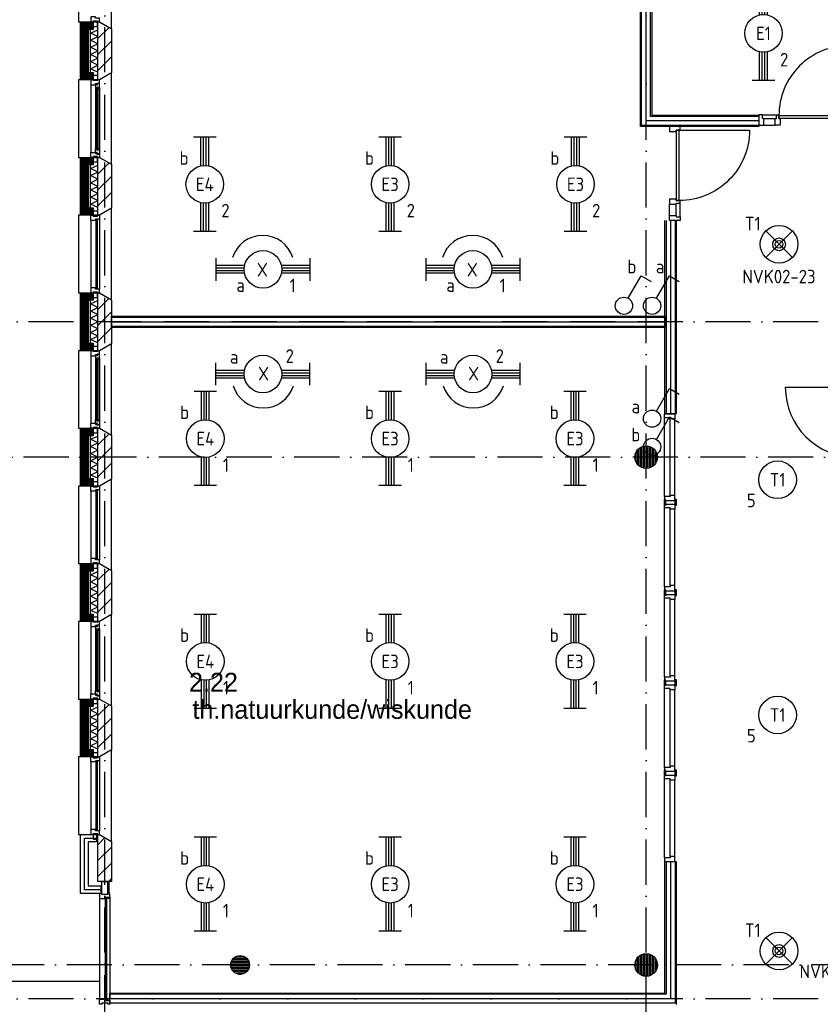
# Model space of a CAD drawing. Header units: millimetres. Extents: x 89505 to 240707, y 191 to 84291.
# Tile 10 of 50: x 122575 to 133222, y 41590 to 54678. Entities that reach past the tile are written whole.
import ezdxf
from ezdxf.enums import TextEntityAlignment as Align

# ---------------------------------------------------------------- set-up
doc = ezdxf.new("R2010")
doc.units = ezdxf.units.MM
doc.header["$LTSCALE"] = 100
doc.linetypes.add('DASHDOT', pattern=[9, 6, -1.5, 0, -1.5])
doc.layers.get('0').update_dxf_attribs({"linetype": 'CONTINUOUS'})
for name, color, linetype in [('AL$7----_STRAMIEN', 1, 'DASHDOT'), ('AL21----_BUITENWAND', 4, 'CONTINUOUS'), ('AL21K---_ISOLATIE', 1, 'CONTINUOUS'), ('AL22----_BINNENWAND', 7, 'CONTINUOUS'), ('AL27----_DAKEN', 7, 'CONTINUOUS'), ('AL28----_KONSTRUKTIE', 3, 'CONTINUOUS'), ('AL31----_BUITENKOZ', 7, 'CONTINUOUS'), ('AL32----_BINNENKOZ', 9, 'CONTINUOUS'), ('AL32----_DRAAIRICHTING', 1, 'CONTINUOUS'), ('ALL-----_REFLIJNEN', 8, 'CONTINUOUS'), ('ALXA3---_VOLZWART', 14, 'CONTINUOUS'), ('ALXAA---_GEWBETON', 12, 'CONTINUOUS'), ('ALXAB---_PREFABBETON', 1, 'CONTINUOUS'), ('ALXOU---_GLAS', 7, 'CONTINUOUS'), ('BOUW', 8, 'CONTINUOUS'), ('EB63101-_ATTRIB', 2, 'CONTINUOUS'), ('EB63102-_ATTRIB', 2, 'CONTINUOUS'), ('EB63501-_ATTRIB', 2, 'CONTINUOUS'), ('EL63101-_LICHT-ARM', 3, 'CONTINUOUS'), ('EL63101-LICHT-ARM', 3, 'CONTINUOUS'), ('EL63102-_LICHT-SCH', 3, 'CONTINUOUS'), ('EL63501-_NOODVRL-ARM', 3, 'CONTINUOUS')]:
    doc.layers.add(name, color=color, linetype=linetype)
doc.styles.add('1_8', font='ISO', dxfattribs={"height": 1.8})
doc.styles.add('BURO-025', font='BUROFONT.shx', dxfattribs={"height": 250})

# ---------------------------------------------------------------- blocks, each defined once
blk = doc.blocks.new('EJ3T20')
at = {"color": 0}
for p, q in [((-6.25, -1.5), (-6.25, 1.5)), ((6.25, -1.5), (6.25, 1.5)), ((-6.25, 0.52), (-2.44, 0.52)), ((-6.25, 0.17), (-2.49, 0.17)), ((2.44, 0.52), (6.25, 0.52)), ((2.49, 0.17), (6.25, 0.17)), ((-6.25, -0.17), (-2.49, -0.17)), ((-6.25, -0.52), (-2.44, -0.52)), ((2.44, -0.52), (6.25, -0.52)), ((2.49, -0.17), (6.25, -0.17))]:
    blk.add_line(p, q, dxfattribs=at)
blk.add_circle((0, 0), 2.5, dxfattribs=at)
at = {"color": 6, "style": '1_8'}
for tag, flags, p in [('SCHAK', 8, (3.5, 2.75)), ('A_CODE', 8, (0, 0)), ('GROEP', 8, (-3.5, -2.75)), ('KAST', 9, (3.5, -2.75))]:
    blk.add_attdef(tag, text='', height=1.8, dxfattribs=dict(at, flags=flags)).set_placement(p, align=Align.MIDDLE)
blk = doc.blocks.new('ES3S1')
blk.add_lwpolyline([(0.58, 1), (2.31, 4), (3.61, 3.25)])
blk.add_circle((0, 0), 1.15)
at = {"style": '1_8'}
for tag, flags, p in [('SCHAK', 8, (3, 5.5)), ('KAST', 9, (-3, 0.5)), ('M_CODE', 9, (0, 0)), ('DOEL', 9, (-3, -2)), ('GROEP', 9, (-3, -4.5))]:
    blk.add_attdef(tag, text='', height=1.8, dxfattribs=dict(at, flags=flags)).set_placement(p, align=Align.MIDDLE_CENTER)
blk = doc.blocks.new('ES3G00')
blk.add_circle((0, 0), 2.5)
at = {"color": 6, "style": '1_8'}
for tag, flags, p in [('SCHAK', 8, (3.5, 2.75)), ('A_CODE', 8, (0, 0)), ('GROEP', 8, (-3.5, -2.75)), ('KAST', 9, (3.5, -2.75))]:
    blk.add_attdef(tag, text='', height=1.8, dxfattribs=dict(at, flags=flags)).set_placement(p, align=Align.MIDDLE)
blk = doc.blocks.new('PENDEL')
at = {"color": 0}
for p, q in [((-6.25, -1.5), (-6.25, 1.5)), ((6.25, -1.5), (6.25, 1.5)), ((-6.25, 0.52), (-2.44, 0.52)), ((-6.25, 0.18), (-2.49, 0.18)), ((2.44, 0.52), (6.25, 0.52)), ((2.49, 0.18), (6.25, 0.18)), ((-6.25, -0.18), (-2.49, -0.18)), ((-6.25, -0.52), (-2.44, -0.52)), ((2.44, -0.52), (6.25, -0.52)), ((2.49, -0.18), (6.25, -0.18))]:
    blk.add_line(p, q, dxfattribs=at)
blk.add_circle((0, 0), 2.5, dxfattribs=at)
at = {"layer": 'EL63101-_LICHT-ARM'}
blk.add_arc((0.04, -0.3), 4.21, 197.6135, 342.3865, dxfattribs=at)
at = {"color": 6, "style": '1_8'}
for tag, flags, p in [('SCHAK', 8, (3.5, 2.75)), ('A_CODE', 8, (0, 0)), ('GROEP', 8, (-3.5, -2.75)), ('KAST', 9, (3.5, -2.75))]:
    blk.add_attdef(tag, text='', height=1.8, dxfattribs=dict(at, flags=flags)).set_placement(p, align=Align.MIDDLE)
at = {"style": '1_8', "flags": 8}
blk.add_attdef('M_CODE', text='', height=3.6, dxfattribs=at).set_placement((0, 0), align=Align.MIDDLE_CENTER)
blk = doc.blocks.new('ES3G01')
at = {"color": 0}
for p, q in [((-1.77, 1.77), (1.77, -1.77)), ((1.77, 1.77), (-1.77, -1.77))]:
    blk.add_line(p, q, dxfattribs=at)
at = {"color": 6}
blk.add_lwpolyline([(1.77, -1.77), (1.75, -1.75)], dxfattribs=at)
blk.add_circle((0, 0), 2.5)
at = {"color": 0}
for radius in [0.85, 0.5]:
    blk.add_circle((0, 0), radius, dxfattribs=at)
at = {"color": 6, "style": '1_8'}
for tag, flags, p in [('A_CODE', 8, (-3.5, 2.75)), ('SCHAK', 8, (3.5, 2.75)), ('GROEP', 8, (-3.5, -2.75)), ('KAST', 9, (3.5, -2.75))]:
    blk.add_attdef(tag, text='', height=1.8, dxfattribs=dict(at, flags=flags)).set_placement(p, align=Align.MIDDLE)

msp = doc.modelspace()

# ---------------------------------------------------------------- hatches: boundary and pattern name
at = {"layer": 'ALXAA---_GEWBETON'}
h = msp.add_hatch(dxfattribs=at)
h.set_pattern_fill('GEWPBET', color=8, scale=100, angle=90, style=0)
h.set_pattern_definition([(90, (130905.304, 48863.397), (-20, 6e-15), [])])
edge = h.paths.add_edge_path()
edge.add_arc((130905, 48863), 150, 0, 360)
h = msp.add_hatch(dxfattribs=at)
h.set_pattern_fill('GEWPBET', color=8, scale=100, style=0)
h.set_pattern_definition([(0, (-24795.05, 8569.11), (0, 20), [])])
edge = h.paths.add_edge_path()
edge.add_arc((125505, 42113), 125, 0, 360)
h = msp.add_hatch(dxfattribs=at)
h.set_pattern_fill('GEWPBET', color=8, scale=100, angle=90, style=0)
h.set_pattern_definition([(90, (130905.127, 42113.397), (-20, 6e-15), [])])
edge = h.paths.add_edge_path()
edge.add_arc((130905, 42113), 150, 0, 360)
at = {"layer": 'ALXAB---_PREFABBETON'}
h = msp.add_hatch(dxfattribs=at)
h.set_pattern_fill('PREFBET', color=8, style=0)
h.set_pattern_definition([(45, (123795.13, 53970.77), (-106.066, 106.066), [])])
h.paths.add_polyline_path([(123615, 54648), (123635, 54648), (123795, 54556), (123795, 53971), (123635, 53878), (123615, 53878)])
h = msp.add_hatch(dxfattribs=at)
h.set_pattern_fill('PREFBET', color=8, style=0)
h.set_pattern_definition([(45, (123795.13, 52170.77), (-106.066, 106.066), [])])
h.paths.add_polyline_path([(123615, 52848), (123635, 52848), (123795, 52756), (123795, 52171), (123635, 52078), (123615, 52078)])
h = msp.add_hatch(dxfattribs=at)
h.set_pattern_fill('PREFBET', color=8, style=0)
h.set_pattern_definition([(45, (123795.13, 50370.77), (-106.066, 106.066), [])])
h.paths.add_polyline_path([(123615, 51048), (123635, 51048), (123795, 50956), (123795, 50371), (123635, 50278), (123615, 50278)])
h = msp.add_hatch(dxfattribs=at)
h.set_pattern_fill('PREFBET', color=8, style=0)
h.set_pattern_definition([(45, (123795.13, 48570.77), (-106.066, 106.066), [])])
h.paths.add_polyline_path([(123615, 49248), (123635, 49248), (123795, 49156), (123795, 48571), (123635, 48478), (123615, 48478)])
h = msp.add_hatch(dxfattribs=at)
h.set_pattern_fill('PREFBET', color=8, style=0)
h.set_pattern_definition([(45, (123795.13, 46770.77), (-106.066, 106.066), [])])
h.paths.add_polyline_path([(123615, 47448), (123635, 47448), (123795, 47356), (123795, 46771), (123635, 46678), (123615, 46678)])
h = msp.add_hatch(dxfattribs=at)
h.set_pattern_fill('PREFBET', color=8, style=0)
h.set_pattern_definition([(45, (123795.13, 44970.77), (-106.066, 106.066), [])])
h.paths.add_polyline_path([(123615, 45648), (123635, 45648), (123795, 45556), (123795, 44971), (123635, 44878), (123615, 44878)])

# ---------------------------------------------------------------- linework, layer by layer
at = {"layer": 'AL$7----_STRAMIEN', "color": 1}
for points in [[(123705, 7175), (123705, 76516)], [(130905, 7175), (130905, 76516)], [(239405, 50663), (89505, 50663)], [(190734, 48863), (89505, 48863)], [(239014, 42113), (89505, 42113)], [(239405, 41663), (89505, 41663)]]:
    msp.add_lwpolyline(points, dxfattribs=at)
at = {"layer": 'AL21----_BUITENWAND', "color": 8}
for p, q in [((123385, 43848), (123595, 43848)), ((123385, 43063), (123385, 43848)), ((123595, 43848), (123595, 43748)), ((123485, 43748), (123485, 43163)), ((123595, 43748), (123485, 43748)), ((123655, 43063), (123385, 43063)), ((123485, 43163), (123655, 43163)), ((123655, 43163), (123655, 43063))]:
    msp.add_line(p, q, dxfattribs=at)
for points in [[(123554, 54548), (123485, 54548), (123485, 53978), (123554, 53978), (123554, 53878), (123385, 53878), (123385, 54648), (123554, 54648)], [(123554, 52748), (123485, 52748), (123485, 52178), (123554, 52178), (123554, 52078), (123385, 52078), (123385, 52848), (123554, 52848)], [(123554, 50948), (123485, 50948), (123485, 50378), (123554, 50378), (123554, 50278), (123385, 50278), (123385, 51048), (123554, 51048)], [(123554, 49148), (123485, 49148), (123485, 48578), (123554, 48578), (123554, 48478), (123385, 48478), (123385, 49248), (123554, 49248)], [(123554, 47348), (123485, 47348), (123485, 46778), (123554, 46778), (123554, 46678), (123385, 46678), (123385, 47448), (123554, 47448)], [(123554, 45548), (123485, 45548), (123485, 44978), (123554, 44978), (123554, 44878), (123385, 44878), (123385, 45648), (123554, 45648)]]:
    msp.add_lwpolyline(points, close=True, dxfattribs=at)
at = {"layer": 'AL21K---_ISOLATIE', "color": 8, "linetype": 'Continuous'}
for points in [[(123515, 53978), (123515, 54548)], [(123615, 53983), (123515, 54026), (123615, 54073), (123515, 54121), (123615, 54168), (123515, 54216), (123615, 54263), (123515, 54311), (123615, 54358), (123515, 54406), (123615, 54453), (123515, 54501), (123615, 54544)], [(123615, 53978), (123615, 54548)], [(123515, 52178), (123515, 52748)], [(123615, 52178), (123615, 52748)], [(123615, 52183), (123515, 52226), (123615, 52273), (123515, 52321), (123615, 52368), (123515, 52416), (123615, 52463), (123515, 52511), (123615, 52558), (123515, 52606), (123615, 52653), (123515, 52701), (123615, 52744)], [(123515, 50378), (123515, 50948)], [(123615, 50383), (123515, 50426), (123615, 50473), (123515, 50521), (123615, 50568), (123515, 50616), (123615, 50663), (123515, 50711), (123615, 50758), (123515, 50806), (123615, 50853), (123515, 50901), (123615, 50944)], [(123615, 50378), (123615, 50948)], [(123515, 48578), (123515, 49148)], [(123615, 48583), (123515, 48626), (123615, 48673), (123515, 48721), (123615, 48768), (123515, 48816), (123615, 48863), (123515, 48911), (123615, 48958), (123515, 49006), (123615, 49053), (123515, 49101), (123615, 49144)], [(123615, 48578), (123615, 49148)], [(123515, 46778), (123515, 47348)], [(123615, 46783), (123515, 46826), (123615, 46873), (123515, 46921), (123615, 46968), (123515, 47016), (123615, 47063), (123515, 47111), (123615, 47158), (123515, 47206), (123615, 47253), (123515, 47301), (123615, 47344)], [(123615, 46778), (123615, 47348)], [(123515, 44978), (123515, 45548)], [(123615, 44978), (123615, 45548)], [(123615, 44983), (123515, 45026), (123615, 45073), (123515, 45121), (123615, 45168), (123515, 45216), (123615, 45263), (123515, 45311), (123615, 45358), (123515, 45406), (123615, 45453), (123515, 45501), (123615, 45544)]]:
    msp.add_lwpolyline(points, dxfattribs=at)
at = {"layer": 'AL22----_BINNENWAND', "color": 8}
for p, q in [((130830, 53258), (130830, 57773)), ((130980, 57773), (130980, 53408)), ((130980, 53408), (132404, 53408)), ((132404, 53408), (132404, 53258)), ((132404, 53258), (130830, 53258)), ((131155, 49438), (131155, 52007)), ((131305, 52007), (131305, 49438)), ((123795, 50738), (131155, 50738)), ((123795, 50588), (123795, 50738)), ((131155, 50738), (131155, 50588)), ((131155, 50588), (123795, 50588)), ((131305, 49438), (131155, 49438)), ((131155, 44688), (131305, 44688)), ((131148, 43488), (131305, 43488)), ((131155, 41738), (131155, 43488)), ((131155, 43488), (131305, 43488)), ((131305, 43488), (131305, 41588)), ((123775, 41738), (131155, 41738)), ((123775, 41588), (123775, 41738))]:
    msp.add_line(p, q, dxfattribs=at)
at = {"layer": 'AL22----_BINNENWAND', "color": 8, "linetype": 'Continuous'}
for p, q in [((130845, 53273), (130845, 57773)), ((130965, 53393), (130965, 57773)), ((132404, 53273), (130845, 53273)), ((132404, 53393), (130965, 53393)), ((131170, 52007), (131170, 49438)), ((131290, 52007), (131290, 49438)), ((123795, 50723), (131155, 50723)), ((123795, 50603), (131155, 50603)), ((131170, 43488), (131170, 41723)), ((131290, 43488), (131290, 41603)), ((131170, 41723), (123775, 41723)), ((131290, 41603), (123775, 41603))]:
    msp.add_line(p, q, dxfattribs=at)
at = {"layer": 'AL27----_DAKEN', "color": 8}
msp.add_line((123636, 41893), (98285, 41893), dxfattribs=at)
at = {"layer": 'AL28----_KONSTRUKTIE', "color": 8, "linetype": 'Continuous'}
for p, q in [((123615, 43848), (123635, 43848)), ((123615, 43223), (123615, 43848)), ((123635, 43848), (123795, 43756)), ((123795, 43756), (123795, 43223)), ((123795, 43223), (123615, 43223))]:
    msp.add_line(p, q, dxfattribs=at)
at = {"layer": 'AL28----_KONSTRUKTIE', "color": 8}
for points in [[(123615, 54648), (123635, 54648), (123795, 54556), (123795, 53971), (123635, 53878), (123615, 53878)], [(123615, 52848), (123635, 52848), (123795, 52756), (123795, 52171), (123635, 52078), (123615, 52078)], [(123615, 51048), (123635, 51048), (123795, 50956), (123795, 50371), (123635, 50278), (123615, 50278)], [(123615, 49248), (123635, 49248), (123795, 49156), (123795, 48571), (123635, 48478), (123615, 48478)], [(123615, 47448), (123635, 47448), (123795, 47356), (123795, 46771), (123635, 46678), (123615, 46678)], [(123615, 45648), (123635, 45648), (123795, 45556), (123795, 44971), (123635, 44878), (123615, 44878)]]:
    msp.add_lwpolyline(points, close=True, dxfattribs=at)
for centre, radius in [((130905, 48863), 150), ((125505, 42113), 125), ((130905, 42113), 150)]:
    msp.add_circle(centre, radius, dxfattribs=at)
at = {"layer": 'AL31----_BUITENKOZ', "color": 8}
for p, q in [((123665, 43223), (123745, 43223)), ((123665, 43049), (123665, 43223)), ((123745, 43223), (123762, 43223)), ((123745, 43063), (123745, 43223)), ((123745, 43223), (123745, 43049)), ((123762, 43223), (123762, 43063)), ((123762, 43063), (123745, 43063)), ((123745, 43049), (123665, 43049))]:
    msp.add_line(p, q, dxfattribs=at)
for points in [[(123635, 54648), (123795, 54556), (123795, 55771), (123635, 55678), (123355, 55678), (123355, 54648)], [(123610, 54658), (123554, 54658), (123554, 54587), (123610, 54587)], [(123635, 52848), (123795, 52756), (123795, 53971), (123635, 53878), (123355, 53878), (123355, 52848)], [(123610, 53868), (123554, 53868), (123554, 53939), (123610, 53939)], [(123635, 53878), (123610, 53878), (123610, 53868), (123554, 53868), (123554, 53878), (123521, 53878), (123521, 53811), (123584, 53811), (123584, 53828), (123599, 53828), (123599, 53834), (123635, 53834)], [(123638, 53822), (123634, 53824), (123634, 53831), (123604, 53831), (123604, 53809), (123599, 53809), (123599, 53817), (123584, 53817), (123584, 53811), (123584, 53764), (123597, 53762), (123597, 53779), (123638, 53779)], [(123636, 53779), (123622, 53779), (123622, 53762), (123636, 53762)], [(123635, 52848), (123610, 52848), (123610, 52858), (123554, 52858), (123554, 52848), (123521, 52848), (123521, 52915), (123584, 52915), (123584, 52898), (123599, 52898), (123599, 52892), (123635, 52892)], [(123638, 52905), (123634, 52903), (123634, 52896), (123604, 52896), (123604, 52918), (123599, 52918), (123599, 52910), (123584, 52910), (123584, 52915), (123584, 52963), (123597, 52965), (123597, 52948), (123638, 52948)], [(123636, 52948), (123622, 52948), (123622, 52965), (123636, 52965)], [(123610, 52858), (123554, 52858), (123554, 52787), (123610, 52787)], [(123635, 51048), (123795, 50956), (123795, 52171), (123635, 52078), (123355, 52078), (123355, 51048)], [(123610, 52068), (123554, 52068), (123554, 52139), (123610, 52139)], [(123610, 51058), (123554, 51058), (123554, 50987), (123610, 50987)], [(123635, 49248), (123795, 49156), (123795, 50371), (123635, 50278), (123355, 50278), (123355, 49248)], [(123635, 50278), (123610, 50278), (123610, 50268), (123554, 50268), (123554, 50278), (123521, 50278), (123521, 50211), (123584, 50211), (123584, 50228), (123599, 50228), (123599, 50234), (123635, 50234)], [(123610, 50268), (123554, 50268), (123554, 50339), (123610, 50339)], [(123638, 50222), (123634, 50224), (123634, 50231), (123604, 50231), (123604, 50209), (123599, 50209), (123599, 50217), (123584, 50217), (123584, 50211), (123584, 50164), (123597, 50162), (123597, 50179), (123638, 50179)], [(123636, 50179), (123622, 50179), (123622, 50162), (123636, 50162)], [(123638, 49305), (123634, 49303), (123634, 49296), (123604, 49296), (123604, 49318), (123599, 49318), (123599, 49310), (123584, 49310), (123584, 49315), (123584, 49363), (123597, 49365), (123597, 49348), (123638, 49348)], [(123636, 49348), (123622, 49348), (123622, 49365), (123636, 49365)], [(123635, 49248), (123610, 49248), (123610, 49258), (123554, 49258), (123554, 49248), (123521, 49248), (123521, 49315), (123584, 49315), (123584, 49298), (123599, 49298), (123599, 49292), (123635, 49292)], [(123610, 49258), (123554, 49258), (123554, 49187), (123610, 49187)], [(123635, 47448), (123795, 47356), (123795, 48571), (123635, 48478), (123355, 48478), (123355, 47448)], [(123610, 48468), (123554, 48468), (123554, 48539), (123610, 48539)], [(123610, 47458), (123554, 47458), (123554, 47387), (123610, 47387)], [(123635, 45648), (123795, 45556), (123795, 46771), (123635, 46678), (123355, 46678), (123355, 45648)], [(123610, 46668), (123554, 46668), (123554, 46739), (123610, 46739)], [(123635, 46678), (123610, 46678), (123610, 46668), (123554, 46668), (123554, 46678), (123521, 46678), (123521, 46611), (123584, 46611), (123584, 46628), (123599, 46628), (123599, 46634), (123635, 46634)], [(123638, 46622), (123634, 46624), (123634, 46631), (123604, 46631), (123604, 46609), (123599, 46609), (123599, 46617), (123584, 46617), (123584, 46611), (123584, 46564), (123597, 46562), (123597, 46579), (123638, 46579)], [(123636, 46579), (123622, 46579), (123622, 46562), (123636, 46562)], [(123635, 45648), (123610, 45648), (123610, 45658), (123554, 45658), (123554, 45648), (123521, 45648), (123521, 45715), (123584, 45715), (123584, 45698), (123599, 45698), (123599, 45692), (123635, 45692)], [(123638, 45705), (123634, 45703), (123634, 45696), (123604, 45696), (123604, 45718), (123599, 45718), (123599, 45710), (123584, 45710), (123584, 45715), (123584, 45763), (123597, 45765), (123597, 45748), (123638, 45748)], [(123636, 45748), (123622, 45748), (123622, 45765), (123636, 45765)], [(123610, 45658), (123554, 45658), (123554, 45587), (123610, 45587)], [(123635, 43848), (123795, 43756), (123795, 44971), (123635, 44878), (123355, 44878), (123355, 43848)], [(123610, 44868), (123554, 44868), (123554, 44939), (123610, 44939)], [(123610, 43858), (123554, 43858), (123554, 43787), (123610, 43787)], [(123707, 42996), (123707, 43013), (123774, 43013), (123774, 43063), (123745, 43063), (123745, 43049), (123665, 43049), (123665, 43063), (123635, 43063), (123635, 42996)], [(123736, 42996), (123732, 42996), (123732, 43009), (123711, 43009), (123711, 42996), (123707, 42996), (123707, 43013), (123736, 43013)], [(123736, 43013), (123774, 43013), (123774, 42996), (123736, 42996)], [(123707, 41658), (123707, 41641), (123774, 41641), (123774, 41591), (123745, 41591), (123745, 41605), (123665, 41605), (123665, 41591), (123635, 41591), (123635, 41658)], [(123736, 41658), (123732, 41658), (123732, 41645), (123711, 41645), (123711, 41658), (123707, 41658), (123707, 41641), (123736, 41641)], [(123736, 41641), (123774, 41641), (123774, 41658), (123736, 41658)]]:
    msp.add_lwpolyline(points, close=True, dxfattribs=at)
at = {"layer": 'AL31----_BUITENKOZ', "color": 8, "linetype": 'Continuous'}
for points in [[(123635, 54698), (123635, 54698), (123584, 54698), (123584, 54715), (123521, 54715), (123521, 54715), (123521, 54715), (123521, 54715), (123521, 54715), (123521, 54648), (123554, 54648), (123554, 54658), (123610, 54658), (123610, 54648), (123610, 54648), (123635, 54648)], [(123620, 53777), (123599, 53777), (123599, 52950), (123620, 52950)], [(123635, 52028), (123635, 52028), (123584, 52028), (123584, 52011), (123521, 52011), (123521, 52011), (123521, 52011), (123521, 52011), (123521, 52011), (123521, 52078), (123554, 52078), (123554, 52068), (123610, 52068), (123610, 52078), (123610, 52078), (123635, 52078)], [(123609, 52023), (123588, 52023), (123588, 51103), (123609, 51103)], [(123635, 51098), (123635, 51098), (123584, 51098), (123584, 51115), (123521, 51115), (123521, 51115), (123521, 51115), (123521, 51115), (123521, 51115), (123521, 51048), (123554, 51048), (123554, 51058), (123610, 51058), (123610, 51048), (123610, 51048), (123635, 51048)], [(123620, 50177), (123599, 50177), (123599, 49350), (123620, 49350)], [(123635, 48428), (123635, 48428), (123584, 48428), (123584, 48411), (123521, 48411), (123521, 48411), (123521, 48411), (123521, 48411), (123521, 48411), (123521, 48478), (123554, 48478), (123554, 48468), (123610, 48468), (123610, 48478), (123610, 48478), (123635, 48478)], [(123609, 48423), (123588, 48423), (123588, 47503), (123609, 47503)], [(123635, 47498), (123635, 47498), (123584, 47498), (123584, 47515), (123521, 47515), (123521, 47515), (123521, 47515), (123521, 47515), (123521, 47515), (123521, 47448), (123554, 47448), (123554, 47458), (123610, 47458), (123610, 47448), (123610, 47448), (123635, 47448)], [(123620, 46577), (123599, 46577), (123599, 45750), (123620, 45750)], [(123635, 44828), (123635, 44828), (123584, 44828), (123584, 44811), (123521, 44811), (123521, 44811), (123521, 44811), (123521, 44811), (123521, 44811), (123521, 44878), (123554, 44878), (123554, 44868), (123610, 44868), (123610, 44878), (123610, 44878), (123635, 44878)], [(123609, 44823), (123588, 44823), (123588, 43903), (123609, 43903)], [(123635, 43898), (123635, 43898), (123584, 43898), (123584, 43915), (123521, 43915), (123521, 43915), (123521, 43915), (123521, 43915), (123521, 43915), (123521, 43848), (123554, 43848), (123554, 43858), (123610, 43858), (123610, 43848), (123610, 43848), (123635, 43848)]]:
    msp.add_lwpolyline(points, close=True, dxfattribs=at)
at = {"layer": 'AL31----_BUITENKOZ', "color": 8}
for points in [[(123521, 53811), (123521, 52915)], [(123584, 53764), (123584, 52963)], [(123638, 53779), (123638, 52948)], [(123521, 52011), (123521, 51115)], [(123635, 52028), (123635, 51098)], [(123521, 50211), (123521, 49315)], [(123584, 50164), (123584, 49363)], [(123638, 50179), (123638, 49348)], [(123635, 48428), (123635, 47498)], [(123521, 48411), (123521, 47515)], [(123521, 46611), (123521, 45715)], [(123584, 46564), (123584, 45763)], [(123638, 46579), (123638, 45748)], [(123521, 44811), (123521, 43915)], [(123635, 44828), (123635, 43898)], [(123635, 42996), (123635, 41658)], [(123774, 42996), (123774, 41658)]]:
    msp.add_lwpolyline(points, dxfattribs=at)
at = {"layer": 'AL32----_BINNENKOZ', "color": 8}
for points in [[(132471, 53363), (132454, 53363), (132454, 53414), (132404, 53414), (132404, 53275), (132471, 53275)], [(131306, 53191), (131306, 53208), (131357, 53208), (131357, 53258), (131218, 53258), (131218, 53191)], [(131306, 52274), (131346, 52274), (131346, 53208), (131306, 53208)], [(131306, 52074), (131306, 52057), (131357, 52057), (131357, 52007), (131218, 52007), (131218, 52074)]]:
    msp.add_lwpolyline(points, close=True, dxfattribs=at)
for points in [[(131357, 52241), (131357, 52274), (131306, 52274), (131306, 52291), (131218, 52291), (131218, 52224), (131306, 52224), (131306, 52241), (131357, 52241), (131357, 52274)], [(131218, 52074), (131218, 52224)], [(131306, 52074), (131306, 52224)], [(131357, 52057), (131357, 52241)], [(131148, 49438), (131287, 49438), (131287, 49371), (131224, 49371), (131224, 49388), (131148, 49388), (131148, 49438)], [(131148, 48338), (131148, 49388)], [(131224, 48355), (131224, 49371)], [(131287, 48355), (131287, 49371)], [(131148, 48288), (131287, 48288), (131287, 48355), (131224, 48355), (131224, 48338), (131148, 48338), (131148, 48288)], [(131168, 48238), (131168, 48226), (131150, 48226), (131150, 48288), (131150, 48301), (131168, 48301)], [(131293, 48238), (131293, 48226), (131311, 48226), (131311, 48288), (131311, 48301), (131293, 48301)], [(131148, 48238), (131287, 48238), (131287, 48171), (131224, 48171), (131224, 48188), (131148, 48188), (131148, 48238)], [(131148, 47138), (131148, 48188)], [(131173, 48238), (131168, 48238), (131168, 48288), (131173, 48288)], [(131224, 47155), (131224, 48171)], [(131287, 48238), (131293, 48238), (131293, 48288), (131287, 48288)], [(131287, 47155), (131287, 48171)], [(131148, 47088), (131287, 47088), (131287, 47155), (131224, 47155), (131224, 47138), (131148, 47138), (131148, 47088)], [(131148, 47038), (131287, 47038), (131287, 46971), (131224, 46971), (131224, 46988), (131148, 46988), (131148, 47038)], [(131148, 45938), (131148, 46988)], [(131168, 47038), (131168, 47026), (131150, 47026), (131150, 47088), (131150, 47101), (131168, 47101)], [(131173, 47038), (131168, 47038), (131168, 47088), (131173, 47088)], [(131287, 47038), (131293, 47038), (131293, 47088), (131287, 47088)], [(131293, 47038), (131293, 47026), (131311, 47026), (131311, 47088), (131311, 47101), (131293, 47101)], [(131224, 45955), (131224, 46971)], [(131287, 45955), (131287, 46971)], [(131148, 45888), (131287, 45888), (131287, 45955), (131224, 45955), (131224, 45938), (131148, 45938), (131148, 45888)], [(131148, 45838), (131287, 45838), (131287, 45771), (131224, 45771), (131224, 45788), (131148, 45788), (131148, 45838)], [(131168, 45838), (131168, 45826), (131150, 45826), (131150, 45888), (131150, 45901), (131168, 45901)], [(131173, 45838), (131168, 45838), (131168, 45888), (131173, 45888)], [(131287, 45838), (131293, 45838), (131293, 45888), (131287, 45888)], [(131293, 45838), (131293, 45826), (131311, 45826), (131311, 45888), (131311, 45901), (131293, 45901)], [(131148, 44738), (131148, 45788)], [(131224, 44755), (131224, 45771)], [(131287, 44755), (131287, 45771)], [(131148, 44688), (131287, 44688), (131287, 44755), (131224, 44755), (131224, 44738), (131148, 44738), (131148, 44688)], [(131148, 44688), (131287, 44688), (131287, 44755), (131224, 44755), (131224, 44738), (131148, 44738), (131148, 44688)], [(131148, 44638), (131287, 44638), (131287, 44571), (131224, 44571), (131224, 44588), (131148, 44588), (131148, 44638)], [(131168, 44638), (131168, 44626), (131150, 44626), (131150, 44688), (131150, 44701), (131168, 44701)], [(131173, 44638), (131168, 44638), (131168, 44688), (131173, 44688)], [(131287, 44638), (131293, 44638), (131293, 44688), (131287, 44688)], [(131293, 44638), (131293, 44626), (131311, 44626), (131311, 44688), (131311, 44701), (131293, 44701)], [(131148, 43538), (131148, 44588)], [(131224, 43555), (131224, 44571)], [(131287, 43555), (131287, 44571)], [(131148, 43488), (131287, 43488), (131287, 43555), (131224, 43555), (131224, 43538), (131148, 43538), (131148, 43488)]]:
    msp.add_lwpolyline(points, dxfattribs=at)
at = {"layer": 'AL32----_DRAAIRICHTING', "color": 8}
for points in [[(133605, 53403), (133605, 54337, 0.414214), (132671, 53403, 0.414214)], [(131346, 53208), (132280, 53208, -0.414214), (131346, 52274, -0.414214)]]:
    msp.add_lwpolyline(points, format="xyb", dxfattribs=at)
at = {"layer": 'ALL-----_REFLIJNEN', "color": 8, "linetype": 'Continuous'}
for p, q in [((130905, 53333), (130905, 57773)), ((132404, 53333), (130905, 53333)), ((131230, 52007), (131230, 49438)), ((123795, 50663), (131155, 50663)), ((123435, 43798), (123595, 43798)), ((123435, 43113), (123435, 43798)), ((131230, 43488), (131230, 41663)), ((123655, 43113), (123435, 43113)), ((131230, 41663), (123775, 41663))]:
    msp.add_line(p, q, dxfattribs=at)
for points in [[(123554, 54598), (123435, 54598), (123435, 53928), (123554, 53928)], [(123554, 52798), (123435, 52798), (123435, 52128), (123554, 52128)], [(123554, 50998), (123435, 50998), (123435, 50328), (123554, 50328)], [(123554, 49198), (123435, 49198), (123435, 48528), (123554, 48528)], [(123554, 47398), (123435, 47398), (123435, 46728), (123554, 46728)], [(123554, 45598), (123435, 45598), (123435, 44928), (123554, 44928)]]:
    msp.add_lwpolyline(points, dxfattribs=at)
at = {"layer": 'ALXA3---_VOLZWART', "color": 8}
for p, q in [((123435, 43798), (123595, 43798)), ((123435, 43113), (123435, 43798)), ((123655, 43113), (123435, 43113))]:
    msp.add_line(p, q, dxfattribs=at)
at = {"layer": 'ALXA3---_VOLZWART', "color": 8, "const_width": 100}
for points in [[(123554, 54598), (123435, 54598), (123435, 53928), (123554, 53928)], [(123554, 52798), (123435, 52798), (123435, 52128), (123554, 52128)], [(123554, 50998), (123435, 50998), (123435, 50328), (123554, 50328)], [(123554, 49198), (123435, 49198), (123435, 48528), (123554, 48528)], [(123554, 47398), (123435, 47398), (123435, 46728), (123554, 46728)], [(123554, 45598), (123435, 45598), (123435, 44928), (123554, 44928)]]:
    msp.add_lwpolyline(points, dxfattribs=at)
at = {"layer": 'ALXAA---_GEWBETON', "color": 8}
for points in [[(132454, 53414), (132638, 53414)], [(132638, 53414), (132671, 53414), (132671, 53363), (132688, 53363), (132688, 53275), (132621, 53275), (132621, 53363), (132638, 53363), (132638, 53414), (132671, 53414)], [(132471, 53363), (132621, 53363)], [(132471, 53275), (132621, 53275)], [(132756, 49793), (133686, 49793)]]:
    msp.add_lwpolyline(points, dxfattribs=at)
msp.add_lwpolyline([(132671, 53363), (132671, 53403), (133605, 53403), (133605, 53363)], close=True, dxfattribs=at)
at = {"layer": 'ALXAB---_PREFABBETON', "color": 8}
for p, q in [((123615, 43712), (123709, 43806)), ((123615, 43500), (123795, 43680)), ((123615, 43288), (123795, 43468)), ((123763, 43223), (123795, 43256))]:
    msp.add_line(p, q, dxfattribs=at)
msp.add_arc((133686, 49793), 930, 180, 270, dxfattribs=at)
at = {"layer": 'ALXOU---_GLAS', "color": 8}
msp.add_lwpolyline([(123711, 41645), (123732, 41645), (123732, 43009), (123711, 43009)], close=True, dxfattribs=at)

# ---------------------------------------------------------------- block references
at = {"layer": 'EL63101-_LICHT-ARM'}
ref = msp.add_blockref('EJ3T20', (132466, 54497, 3500), dxfattribs=dict(at, xscale=100, yscale=100, zscale=100, rotation=90))
ref.add_attrib('A_CODE', 'E1', dxfattribs={"layer": 'EB63101-_ATTRIB', "color": 1, "height": 180, "style": '1_8', "flags": 8}).set_placement((132466, 54497, 3500), align=Align.MIDDLE)
ref.add_attrib('GROEP', '2', dxfattribs={"layer": 'EB63101-_ATTRIB', "color": 1, "height": 180, "style": '1_8', "flags": 8}).set_placement((132741, 54147, 3500), align=Align.MIDDLE)
ref = msp.add_blockref('EJ3T20', (125036, 52490, 3500), dxfattribs=dict(at, xscale=100, yscale=100, zscale=100, rotation=90))
ref.add_attrib('A_CODE', 'E4', dxfattribs={"layer": 'EB63101-_ATTRIB', "color": 1, "height": 180, "style": '1_8', "flags": 8}).set_placement((125036, 52490, 3500), align=Align.MIDDLE)
ref.add_attrib('GROEP', '2', dxfattribs={"layer": 'EB63101-_ATTRIB', "color": 1, "height": 180, "style": '1_8', "flags": 8}).set_placement((125311, 52140, 3500), align=Align.MIDDLE)
ref.add_attrib('SCHAK', 'b', dxfattribs={"layer": 'EB63101-_ATTRIB', "color": 1, "height": 180, "style": '1_8', "flags": 8}).set_placement((124761, 52840, 3500), align=Align.MIDDLE)
ref = msp.add_blockref('EJ3T20', (127501, 52490, 3500), dxfattribs=dict(at, xscale=100, yscale=100, zscale=100, rotation=90))
ref.add_attrib('A_CODE', 'E3', dxfattribs={"layer": 'EB63101-_ATTRIB', "color": 1, "height": 180, "style": '1_8', "flags": 8}).set_placement((127501, 52490, 3500), align=Align.MIDDLE)
ref.add_attrib('GROEP', '2', dxfattribs={"layer": 'EB63101-_ATTRIB', "color": 1, "height": 180, "style": '1_8', "flags": 8}).set_placement((127776, 52140, 3500), align=Align.MIDDLE)
ref.add_attrib('SCHAK', 'b', dxfattribs={"layer": 'EB63101-_ATTRIB', "color": 1, "height": 180, "style": '1_8', "flags": 8}).set_placement((127226, 52840, 3500), align=Align.MIDDLE)
ref = msp.add_blockref('EJ3T20', (129966, 52490, 3500), dxfattribs=dict(at, xscale=100, yscale=100, zscale=100, rotation=90))
ref.add_attrib('A_CODE', 'E3', dxfattribs={"layer": 'EB63101-_ATTRIB', "color": 1, "height": 180, "style": '1_8', "flags": 8}).set_placement((129966, 52490, 3500), align=Align.MIDDLE)
ref.add_attrib('GROEP', '2', dxfattribs={"layer": 'EB63101-_ATTRIB', "color": 1, "height": 180, "style": '1_8', "flags": 8}).set_placement((130241, 52140, 3500), align=Align.MIDDLE)
ref.add_attrib('SCHAK', 'b', dxfattribs={"layer": 'EB63101-_ATTRIB', "color": 1, "height": 180, "style": '1_8', "flags": 8}).set_placement((129691, 52840, 3500), align=Align.MIDDLE)
ref = msp.add_blockref('EJ3T20', (125043, 49110, 3500), dxfattribs=dict(at, xscale=100, yscale=100, zscale=100, rotation=90))
ref.add_attrib('A_CODE', 'E4', dxfattribs={"layer": 'EB63101-_ATTRIB', "color": 1, "height": 180, "style": '1_8', "flags": 8}).set_placement((125043, 49110, 3500), align=Align.MIDDLE)
ref.add_attrib('GROEP', '1', dxfattribs={"layer": 'EB63101-_ATTRIB', "color": 1, "height": 180, "style": '1_8', "flags": 8}).set_placement((125318, 48760, 3500), align=Align.MIDDLE)
ref.add_attrib('SCHAK', 'b', dxfattribs={"layer": 'EB63101-_ATTRIB', "color": 1, "height": 180, "style": '1_8', "flags": 8}).set_placement((124768, 49460, 3500), align=Align.MIDDLE)
ref = msp.add_blockref('EJ3T20', (127501, 49110, 3500), dxfattribs=dict(at, xscale=100, yscale=100, zscale=100, rotation=90))
ref.add_attrib('A_CODE', 'E3', dxfattribs={"layer": 'EB63101-_ATTRIB', "color": 1, "height": 180, "style": '1_8', "flags": 8}).set_placement((127501, 49110, 3500), align=Align.MIDDLE)
ref.add_attrib('GROEP', '1', dxfattribs={"layer": 'EB63101-_ATTRIB', "color": 1, "height": 180, "style": '1_8', "flags": 8}).set_placement((127776, 48760, 3500), align=Align.MIDDLE)
ref.add_attrib('SCHAK', 'b', dxfattribs={"layer": 'EB63101-_ATTRIB', "color": 1, "height": 180, "style": '1_8', "flags": 8}).set_placement((127226, 49460, 3500), align=Align.MIDDLE)
ref = msp.add_blockref('EJ3T20', (129959, 49110, 3500), dxfattribs=dict(at, xscale=100, yscale=100, zscale=100, rotation=90))
ref.add_attrib('A_CODE', 'E3', dxfattribs={"layer": 'EB63101-_ATTRIB', "color": 1, "height": 180, "style": '1_8', "flags": 8}).set_placement((129959, 49110, 3500), align=Align.MIDDLE)
ref.add_attrib('GROEP', '1', dxfattribs={"layer": 'EB63101-_ATTRIB', "color": 1, "height": 180, "style": '1_8', "flags": 8}).set_placement((130234, 48760, 3500), align=Align.MIDDLE)
ref.add_attrib('SCHAK', 'b', dxfattribs={"layer": 'EB63101-_ATTRIB', "color": 1, "height": 180, "style": '1_8', "flags": 8}).set_placement((129684, 49460, 3500), align=Align.MIDDLE)
ref = msp.add_blockref('ES3G00', (132654, 48563), dxfattribs=dict(at, xscale=100, yscale=100, zscale=100))
ref.add_attrib('A_CODE', 'T1', dxfattribs={"layer": 'EB63101-_ATTRIB', "color": 1, "height": 180, "style": '1_8', "flags": 8}).set_placement((132654, 48563), align=Align.MIDDLE)
ref.add_attrib('GROEP', '5', dxfattribs={"layer": 'EB63101-_ATTRIB', "color": 1, "height": 180, "style": '1_8', "flags": 8}).set_placement((132304, 48288), align=Align.MIDDLE)
ref = msp.add_blockref('EJ3T20', (125043, 46148, 3500), dxfattribs=dict(at, xscale=100, yscale=100, zscale=100, rotation=90))
ref.add_attrib('A_CODE', 'E4', dxfattribs={"layer": 'EB63101-_ATTRIB', "color": 1, "height": 180, "style": '1_8', "flags": 8}).set_placement((125043, 46148, 3500), align=Align.MIDDLE)
ref.add_attrib('GROEP', '1', dxfattribs={"layer": 'EB63101-_ATTRIB', "color": 1, "height": 180, "style": '1_8', "flags": 8}).set_placement((125318, 45798, 3500), align=Align.MIDDLE)
ref.add_attrib('SCHAK', 'b', dxfattribs={"layer": 'EB63101-_ATTRIB', "color": 1, "height": 180, "style": '1_8', "flags": 8}).set_placement((124768, 46498, 3500), align=Align.MIDDLE)
ref = msp.add_blockref('EJ3T20', (127501, 46148, 3500), dxfattribs=dict(at, xscale=100, yscale=100, zscale=100, rotation=90))
ref.add_attrib('A_CODE', 'E3', dxfattribs={"layer": 'EB63101-_ATTRIB', "color": 1, "height": 180, "style": '1_8', "flags": 8}).set_placement((127501, 46148, 3500), align=Align.MIDDLE)
ref.add_attrib('GROEP', '1', dxfattribs={"layer": 'EB63101-_ATTRIB', "color": 1, "height": 180, "style": '1_8', "flags": 8}).set_placement((127776, 45798, 3500), align=Align.MIDDLE)
ref.add_attrib('SCHAK', 'b', dxfattribs={"layer": 'EB63101-_ATTRIB', "color": 1, "height": 180, "style": '1_8', "flags": 8}).set_placement((127226, 46498, 3500), align=Align.MIDDLE)
ref = msp.add_blockref('EJ3T20', (129959, 46148, 3500), dxfattribs=dict(at, xscale=100, yscale=100, zscale=100, rotation=90))
ref.add_attrib('A_CODE', 'E3', dxfattribs={"layer": 'EB63101-_ATTRIB', "color": 1, "height": 180, "style": '1_8', "flags": 8}).set_placement((129959, 46148, 3500), align=Align.MIDDLE)
ref.add_attrib('GROEP', '1', dxfattribs={"layer": 'EB63101-_ATTRIB', "color": 1, "height": 180, "style": '1_8', "flags": 8}).set_placement((130234, 45798, 3500), align=Align.MIDDLE)
ref.add_attrib('SCHAK', 'b', dxfattribs={"layer": 'EB63101-_ATTRIB', "color": 1, "height": 180, "style": '1_8', "flags": 8}).set_placement((129684, 46498, 3500), align=Align.MIDDLE)
ref = msp.add_blockref('ES3G00', (132654, 45436), dxfattribs=dict(at, xscale=100, yscale=100, zscale=100))
ref.add_attrib('A_CODE', 'T1', dxfattribs={"layer": 'EB63101-_ATTRIB', "color": 1, "height": 180, "style": '1_8', "flags": 8}).set_placement((132654, 45436), align=Align.MIDDLE)
ref.add_attrib('GROEP', '5', dxfattribs={"layer": 'EB63101-_ATTRIB', "color": 1, "height": 180, "style": '1_8', "flags": 8}).set_placement((132304, 45161), align=Align.MIDDLE)
ref = msp.add_blockref('EJ3T20', (125043, 43186, 3500), dxfattribs=dict(at, xscale=100, yscale=100, zscale=100, rotation=90))
ref.add_attrib('A_CODE', 'E4', dxfattribs={"layer": 'EB63101-_ATTRIB', "color": 1, "height": 180, "style": '1_8', "flags": 8}).set_placement((125043, 43186, 3500), align=Align.MIDDLE)
ref.add_attrib('GROEP', '1', dxfattribs={"layer": 'EB63101-_ATTRIB', "color": 1, "height": 180, "style": '1_8', "flags": 8}).set_placement((125318, 42836, 3500), align=Align.MIDDLE)
ref.add_attrib('SCHAK', 'b', dxfattribs={"layer": 'EB63101-_ATTRIB', "color": 1, "height": 180, "style": '1_8', "flags": 8}).set_placement((124768, 43536, 3500), align=Align.MIDDLE)
ref = msp.add_blockref('EJ3T20', (127501, 43186, 3500), dxfattribs=dict(at, xscale=100, yscale=100, zscale=100, rotation=90))
ref.add_attrib('A_CODE', 'E3', dxfattribs={"layer": 'EB63101-_ATTRIB', "color": 1, "height": 180, "style": '1_8', "flags": 8}).set_placement((127501, 43186, 3500), align=Align.MIDDLE)
ref.add_attrib('GROEP', '1', dxfattribs={"layer": 'EB63101-_ATTRIB', "color": 1, "height": 180, "style": '1_8', "flags": 8}).set_placement((127776, 42836, 3500), align=Align.MIDDLE)
ref.add_attrib('SCHAK', 'b', dxfattribs={"layer": 'EB63101-_ATTRIB', "color": 1, "height": 180, "style": '1_8', "flags": 8}).set_placement((127226, 43536, 3500), align=Align.MIDDLE)
ref = msp.add_blockref('EJ3T20', (129959, 43186, 3500), dxfattribs=dict(at, xscale=100, yscale=100, zscale=100, rotation=90))
ref.add_attrib('A_CODE', 'E3', dxfattribs={"layer": 'EB63101-_ATTRIB', "color": 1, "height": 180, "style": '1_8', "flags": 8}).set_placement((129959, 43186, 3500), align=Align.MIDDLE)
ref.add_attrib('GROEP', '1', dxfattribs={"layer": 'EB63101-_ATTRIB', "color": 1, "height": 180, "style": '1_8', "flags": 8}).set_placement((130234, 42836, 3500), align=Align.MIDDLE)
ref.add_attrib('SCHAK', 'b', dxfattribs={"layer": 'EB63101-_ATTRIB', "color": 1, "height": 180, "style": '1_8', "flags": 8}).set_placement((129684, 43536, 3500), align=Align.MIDDLE)
at = {"layer": 'EL63101-LICHT-ARM'}
ref = msp.add_blockref('PENDEL', (125810, 51359, 3700), dxfattribs=dict(at, xscale=100, yscale=100, zscale=100, rotation=180))
ref.add_attrib('SCHAK', 'a', dxfattribs={"layer": 'EB63101-_ATTRIB', "color": 1, "height": 180, "style": '1_8', "flags": 8}).set_placement((125513, 51150, 3700), align=Align.MIDDLE)
ref.add_attrib('GROEP', '1', dxfattribs={"layer": 'EB63101-_ATTRIB', "color": 1, "height": 180, "style": '1_8', "flags": 8}).set_placement((126205, 51145, 3700), align=Align.MIDDLE)
ref.add_attrib('A_CODE', 'X', dxfattribs={"layer": 'EB63101-_ATTRIB', "color": 1, "height": 180, "style": '1_8', "flags": 8}).set_placement((125802, 51354, 3700), align=Align.MIDDLE)
ref = msp.add_blockref('PENDEL', (128602, 51359, 3700), dxfattribs=dict(at, xscale=100, yscale=100, zscale=100, rotation=180))
ref.add_attrib('SCHAK', 'a', dxfattribs={"layer": 'EB63101-_ATTRIB', "color": 1, "height": 180, "style": '1_8', "flags": 8}).set_placement((128305, 51150, 3700), align=Align.MIDDLE)
ref.add_attrib('GROEP', '1', dxfattribs={"layer": 'EB63101-_ATTRIB', "color": 1, "height": 180, "style": '1_8', "flags": 8}).set_placement((128997, 51145, 3700), align=Align.MIDDLE)
ref.add_attrib('A_CODE', 'X', dxfattribs={"layer": 'EB63101-_ATTRIB', "color": 1, "height": 180, "style": '1_8', "flags": 8}).set_placement((128594, 51354, 3700), align=Align.MIDDLE)
ref = msp.add_blockref('PENDEL', (125810, 49968, 3700), dxfattribs=dict(at, xscale=100, yscale=100, zscale=100))
ref.add_attrib('SCHAK', 'a', dxfattribs={"layer": 'EB63101-_ATTRIB', "color": 1, "height": 180, "style": '1_8', "flags": 8}).set_placement((125427, 50196, 3700), align=Align.MIDDLE)
ref.add_attrib('GROEP', '2', dxfattribs={"layer": 'EB63101-_ATTRIB', "color": 1, "height": 180, "style": '1_8', "flags": 8}).set_placement((126166, 50207, 3700), align=Align.MIDDLE)
ref.add_attrib('A_CODE', 'X', dxfattribs={"layer": 'EB63101-_ATTRIB', "color": 1, "height": 180, "style": '1_8', "flags": 8}).set_placement((125818, 49973, 3700), align=Align.MIDDLE)
ref = msp.add_blockref('PENDEL', (128603, 49968, 3700), dxfattribs=dict(at, xscale=100, yscale=100, zscale=100))
ref.add_attrib('SCHAK', 'a', dxfattribs={"layer": 'EB63101-_ATTRIB', "color": 1, "height": 180, "style": '1_8', "flags": 8}).set_placement((128220, 50196, 3700), align=Align.MIDDLE)
ref.add_attrib('GROEP', '2', dxfattribs={"layer": 'EB63101-_ATTRIB', "color": 1, "height": 180, "style": '1_8', "flags": 8}).set_placement((128959, 50207, 3700), align=Align.MIDDLE)
ref.add_attrib('A_CODE', 'X', dxfattribs={"layer": 'EB63101-_ATTRIB', "color": 1, "height": 180, "style": '1_8', "flags": 8}).set_placement((128611, 49973, 3700), align=Align.MIDDLE)
at = {"layer": 'EL63102-_LICHT-SCH'}
ref = msp.add_blockref('ES3S1', (130610, 50875, 1050), dxfattribs=dict(at, xscale=100, yscale=100, zscale=100))
ref.add_attrib('SCHAK', 'b', dxfattribs={"layer": 'EB63102-_ATTRIB', "color": 1, "height": 180, "style": '1_8', "flags": 8}).set_placement((130716, 51397, 1050), align=Align.MIDDLE_CENTER)
ref = msp.add_blockref('ES3S1', (130985, 50875), dxfattribs=dict(at, xscale=100, yscale=100, zscale=100))
ref.add_attrib('SCHAK', 'a', dxfattribs={"layer": 'EB63102-_ATTRIB', "color": 1, "height": 180, "style": '1_8', "flags": 8}).set_placement((131091, 51397), align=Align.MIDDLE_CENTER)
ref = msp.add_blockref('ES3S1', (130985, 49375, 1050), dxfattribs=dict(at, xscale=100, yscale=100, zscale=100))
ref.add_attrib('SCHAK', 'a', dxfattribs={"layer": 'EB63102-_ATTRIB', "color": 1, "height": 180, "style": '1_8', "flags": 8}).set_placement((130768, 49537, 1050), align=Align.MIDDLE_CENTER)
ref = msp.add_blockref('ES3S1', (130985, 49000, 1050), dxfattribs=dict(at, xscale=100, yscale=100, zscale=100))
ref.add_attrib('SCHAK', 'b', dxfattribs={"layer": 'EB63102-_ATTRIB', "color": 1, "height": 180, "style": '1_8', "flags": 8}).set_placement((130768, 49162, 1050), align=Align.MIDDLE_CENTER)
at = {"layer": 'EL63501-_NOODVRL-ARM'}
ref = msp.add_blockref('ES3G01', (132673, 51693), dxfattribs=dict(at, xscale=100, yscale=100, zscale=100))
ref.add_attrib('A_CODE', 'T1', dxfattribs={"layer": 'EB63501-_ATTRIB', "color": 1, "height": 180, "style": '1_8', "flags": 8}).set_placement((132323, 51968), align=Align.MIDDLE)
ref.add_attrib('GROEP', 'NVK02-23', dxfattribs={"layer": 'EB63501-_ATTRIB', "color": 1, "height": 180, "style": '1_8', "flags": 8}).set_placement((132672, 51264), align=Align.MIDDLE)
ref = msp.add_blockref('ES3G01', (132673, 42299), dxfattribs=dict(at, xscale=100, yscale=100, zscale=100))
ref.add_attrib('A_CODE', 'T1', dxfattribs={"layer": 'EB63501-_ATTRIB', "color": 1, "height": 180, "style": '1_8', "flags": 8}).set_placement((132323, 42574), align=Align.MIDDLE)
ref.add_attrib('GROEP', 'NVK02-24', dxfattribs={"layer": 'EB63501-_ATTRIB', "color": 1, "height": 180, "style": '1_8', "flags": 8}).set_placement((133436, 42028), align=Align.MIDDLE)

# ---------------------------------------------------------------- texts
at = {"layer": 'BOUW', "style": 'BURO-025'}
for s, p in [('2.22', (124826, 45747)), ('th.natuurkunde/wiskunde', (124872, 45385))]:
    msp.add_text(s, height=250, dxfattribs=at).set_placement(p)

doc.saveas('drawing.dxf')
